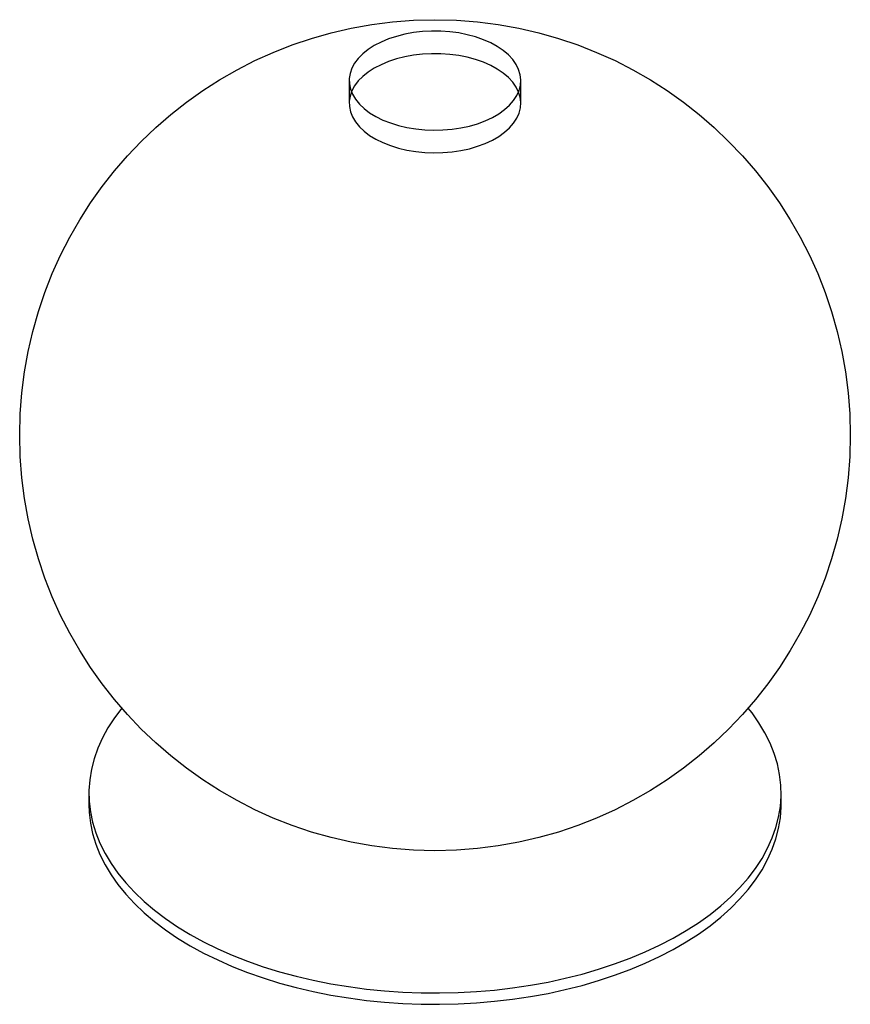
# Paper-space layout '_Isométrica' of a CAD drawing. Header units: millimetres. Extents: x -154 to 146, y -97 to 259.
import ezdxf

# ---------------------------------------------------------------- set-up
doc = ezdxf.new("R2010")
doc.units = ezdxf.units.MM

psp = doc.layouts.new('_Isométrica')

# ---------------------------------------------------------------- linework, layer by layer
at = {"color": 7, "linetype": 'Continuous', "lineweight": 25}
for p, q in [((-34.89, 236.62), (-34.89, 228.46)), ((27.11, 228.46), (27.11, 236.62)), ((-128.89, -20.59), (-128.89, -24.67)), ((121.11, -24.67), (121.11, -20.59))]:
    psp.add_line(p, q, dxfattribs=at)
at = {"color": 7, "linetype": 'Continuous', "lineweight": 25, "flags": 128}
for points in [[(-25.81, 249.28), (-28.01, 247.86), (-29.94, 246.32), (-31.58, 244.66), (-32.91, 242.92), (-33.9, 241.1), (-34.55, 239.23), (-34.86, 237.34), (-34.82, 235.43), (-34.42, 233.54), (-33.68, 231.68), (-32.6, 229.88), (-31.2, 228.16), (-29.49, 226.53), (-27.49, 225.02), (-25.22, 223.64), (-22.7, 222.4), (-19.98, 221.33), (-17.07, 220.43), (-14.01, 219.71), (-10.84, 219.18), (-7.59, 218.85), (-4.3, 218.73), (-1, 218.8), (2.26, 219.08), (5.46, 219.56), (8.55, 220.23), (11.49, 221.08), (14.27, 222.12), (16.84, 223.31), (19.17, 224.66), (21.24, 226.14), (23.03, 227.74), (24.51, 229.44), (25.67, 231.23), (26.5, 233.07), (26.98, 234.96), (27.11, 236.86), (26.89, 238.76), (26.32, 240.64), (25.41, 242.47), (24.17, 244.23), (22.61, 245.91), (20.75, 247.48), (18.61, 248.93), (16.22, 250.25), (13.59, 251.4), (10.77, 252.39), (7.79, 253.2), (4.67, 253.82), (1.45, 254.25), (-1.82, 254.48), (-5.12, 254.5), (-8.41, 254.33), (-11.64, 253.95), (-14.79, 253.37), (-17.81, 252.61), (-20.68, 251.67), (-23.35, 250.55), (-25.81, 249.28)], [(-25.81, 241.11), (-28.01, 239.69), (-29.94, 238.15), (-31.58, 236.5), (-32.91, 234.75), (-33.9, 232.93), (-34.55, 231.07), (-34.86, 229.17), (-34.82, 227.27), (-34.42, 225.38), (-33.68, 223.52), (-32.6, 221.72), (-31.2, 219.99), (-29.49, 218.37), (-27.49, 216.85), (-25.22, 215.47), (-22.7, 214.23), (-19.98, 213.16), (-17.07, 212.26), (-14.01, 211.54), (-10.84, 211.02), (-7.59, 210.69), (-4.3, 210.56), (-1, 210.64), (2.26, 210.92), (5.46, 211.39), (8.55, 212.06), (11.49, 212.92), (14.27, 213.95), (16.84, 215.15), (19.17, 216.49), (21.24, 217.98), (23.03, 219.58), (24.51, 221.28), (25.67, 223.06), (26.5, 224.91), (26.98, 226.79), (27.11, 228.69), (26.89, 230.6), (26.32, 232.47), (25.41, 234.3), (24.17, 236.07), (22.61, 237.75), (20.75, 239.32), (18.61, 240.77), (16.22, 242.08), (13.59, 243.24), (10.77, 244.23), (7.79, 245.04), (4.67, 245.66), (1.45, 246.09), (-1.82, 246.31), (-5.12, 246.34), (-8.41, 246.16), (-11.64, 245.78), (-14.79, 245.21), (-17.81, 244.44), (-20.68, 243.5), (-23.35, 242.38), (-25.81, 241.11)], [(-117.01, 10.11), (-117.02, 10.1), (-119.69, 6.58), (-122.03, 2.99), (-124.03, -0.68), (-125.7, -4.4), (-127.02, -8.16), (-127.99, -11.96), (-128.61, -15.79), (-128.87, -19.63), (-128.79, -23.47), (-128.34, -27.3), (-127.55, -31.12), (-126.4, -34.9), (-124.91, -38.65), (-123.07, -42.34), (-120.9, -45.97), (-118.39, -49.53), (-115.56, -53.01), (-112.42, -56.39), (-108.96, -59.67), (-105.21, -62.85), (-101.17, -65.9), (-96.85, -68.83), (-92.27, -71.61)], [(-92.27, -71.61), (-87.44, -74.26), (-82.38, -76.75), (-77.09, -79.08), (-71.59, -81.25), (-65.91, -83.24), (-60.04, -85.06), (-54.02, -86.69), (-47.85, -88.14), (-41.56, -89.39), (-35.17, -90.45), (-28.68, -91.32), (-22.12, -91.98), (-15.52, -92.44), (-8.88, -92.69), (-2.22, -92.74), (4.43, -92.59), (11.05, -92.23), (17.64, -91.67), (24.16, -90.91), (30.6, -89.95), (36.95, -88.79), (43.18, -87.44), (49.28, -85.9), (55.22, -84.17), (61, -82.27), (66.59, -80.18), (71.99, -77.93), (77.17, -75.52), (82.12, -72.95), (86.82, -70.24), (91.27, -67.38), (95.45, -64.39), (99.35, -61.28), (102.95, -58.05), (106.26, -54.71), (109.25, -51.28), (111.91, -47.76), (114.26, -44.16), (116.26, -40.5), (117.93, -36.78), (119.25, -33.01), (120.22, -29.21), (120.84, -25.39), (121.1, -21.55), (121.01, -17.71), (120.57, -13.87), (119.78, -10.06), (118.63, -6.28), (117.14, -2.53), (115.3, 1.16), (113.13, 4.79), (110.62, 8.35), (109.24, 10.11)], [(-128.89, -24.67), (-128.79, -27.55), (-128.34, -31.39), (-127.55, -35.2), (-126.4, -38.98), (-124.91, -42.73), (-123.07, -46.42), (-120.9, -50.05), (-118.39, -53.61), (-115.56, -57.09), (-112.42, -60.47), (-108.96, -63.76), (-105.21, -66.93), (-101.17, -69.98), (-96.85, -72.91), (-92.27, -75.7)], [(-92.27, -75.7), (-87.44, -78.34), (-82.38, -80.83), (-77.09, -83.16), (-71.59, -85.33), (-65.91, -87.32), (-60.04, -89.14), (-54.02, -90.77), (-47.85, -92.22), (-41.56, -93.48), (-35.17, -94.54), (-28.68, -95.4), (-22.12, -96.06), (-15.52, -96.52), (-8.88, -96.77), (-2.22, -96.83), (4.43, -96.67), (11.05, -96.31), (17.64, -95.75), (24.16, -94.99), (30.6, -94.03), (36.95, -92.87), (43.18, -91.52), (49.28, -89.98), (55.22, -88.25), (61, -86.35), (66.59, -84.27), (71.99, -82.02), (77.17, -79.61), (82.12, -77.04), (86.82, -74.32), (91.27, -71.46), (95.45, -68.47), (99.35, -65.36), (102.95, -62.13), (106.26, -58.79), (109.25, -55.36), (111.91, -51.84), (114.26, -48.25), (116.26, -44.58), (117.93, -40.86), (119.25, -37.1), (120.22, -33.3), (120.84, -29.47), (121.1, -25.63), (121.11, -24.67)]]:
    psp.add_lwpolyline(points, dxfattribs=at)
at = {"color": 7, "linetype": 'Continuous', "lineweight": 25}
psp.add_circle((-3.89, 108.62), 150, dxfattribs=at)

doc.saveas('drawing.dxf')
